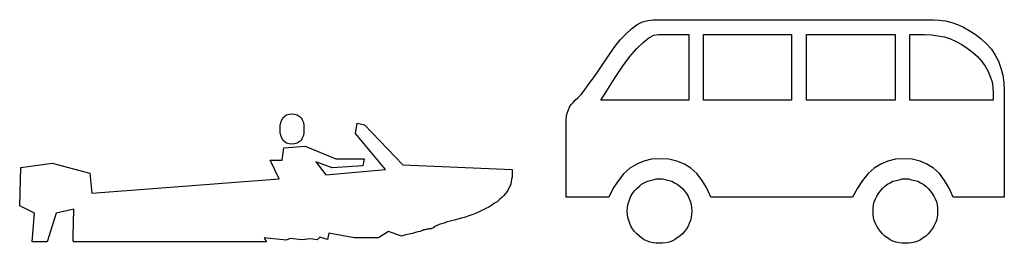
# Model space of a CAD drawing. Extents: x 0.1 to 26.9, y -0.2 to 2.
# Tile 1 of 6: x 0.1 to 5.1, y 0 to 1.1. Entities that reach past the tile are written whole.
import ezdxf

# ---------------------------------------------------------------- set-up
doc = ezdxf.new("R2010")
doc.units = 0

msp = doc.modelspace()

# ---------------------------------------------------------------- linework, layer by layer
at = {"color": 0}
for p, q in [((3.201172, 1.097656, 0.5), (3.230469, 1.119141, 0.5)), ((3.230469, 1.119141, 0.5), (3.257813, 1.132813, 0.5)), ((3.257813, 1.132813, 0.5), (3.285156, 1.140625, 0.5)), ((3.285156, 1.140625, 0.5), (3.3125, 1.144531, 0.5)), ((3.3125, 1.144531, 0.5), (4.748047, 1.144531, 0.5)), ((4.748047, 1.144531, 0.5), (4.779297, 1.142578, 0.5)), ((4.779297, 1.142578, 0.5), (4.810547, 1.138672, 0.5)), ((4.810547, 1.138672, 0.5), (4.841797, 1.130859, 0.5)), ((4.841797, 1.130859, 0.5), (4.871094, 1.119141, 0.5)), ((4.871094, 1.119141, 0.5), (4.902344, 1.105469, 0.5)), ((3.144531, 1.041016, 0.5), (3.173828, 1.072266, 0.5)), ((3.173828, 1.072266, 0.5), (3.201172, 1.097656, 0.5)), ((3.291016, 1.050781, 0.5), (3.316406, 1.064453, 0.5)), ((3.316406, 1.064453, 0.5), (3.339844, 1.068359, 0.5)), ((3.339844, 1.068359, 0.5), (3.496094, 1.068359, 0.5)), ((3.496094, 1.068359, 0.5), (3.496094, 0.732422, 0.5)), ((3.570313, 1.068359, 0.5), (4.021484, 1.068359, 0.5)), ((3.570313, 0.732422, 0.5), (3.570313, 1.068359, 0.5)), ((4.021484, 1.068359, 0.5), (4.021484, 0.732422, 0.5)), ((4.097656, 0.732422, 0.5), (4.097656, 1.068359, 0.5)), ((4.097656, 1.068359, 0.5), (4.552734, 1.068359, 0.5)), ((4.552734, 1.068359, 0.5), (4.552734, 0.732422, 0.5)), ((4.626953, 0.732422, 0.5), (4.626953, 1.068359, 0.5)), ((4.626953, 1.068359, 0.5), (4.703125, 1.068359, 0.5)), ((4.703125, 1.068359, 0.5), (4.738281, 1.066406, 0.5)), ((4.738281, 1.066406, 0.5), (4.771484, 1.0625, 0.5)), ((4.771484, 1.0625, 0.5), (4.804688, 1.056641, 0.5)), ((4.902344, 1.105469, 0.5), (4.931641, 1.089844, 0.5)), ((4.931641, 1.089844, 0.5), (4.962891, 1.070313, 0.5)), ((4.962891, 1.070313, 0.5), (4.992188, 1.046875, 0.5)), ((3.113281, 1.001953, 0.5), (3.144531, 1.041016, 0.5)), ((3.228516, 0.996094, 0.5), (3.261719, 1.027344, 0.5)), ((3.261719, 1.027344, 0.5), (3.291016, 1.050781, 0.5)), ((4.804688, 1.056641, 0.5), (4.835938, 1.046875, 0.5)), ((4.835938, 1.046875, 0.5), (4.865234, 1.033203, 0.5)), ((4.865234, 1.033203, 0.5), (4.894531, 1.017578, 0.5)), ((4.894531, 1.017578, 0.5), (4.921875, 0.998047, 0.5)), ((4.992188, 1.046875, 0.5), (5.019531, 1.021484, 0.5)), ((5.019531, 1.021484, 0.5), (5.044922, 0.994141, 0.5)), ((3.054688, 0.916016, 0.5), (3.083984, 0.958984, 0.5)), ((3.083984, 0.958984, 0.5), (3.113281, 1.001953, 0.5)), ((3.193359, 0.955078, 0.5), (3.228516, 0.996094, 0.5)), ((4.921875, 0.998047, 0.5), (4.949219, 0.978516, 0.5)), ((4.949219, 0.978516, 0.5), (4.974609, 0.955078, 0.5)), ((5.044922, 0.994141, 0.5), (5.064453, 0.962891, 0.5)), ((5.064453, 0.962891, 0.5), (5.082031, 0.931641, 0.5)), ((3.027344, 0.875, 0.5), (3.054688, 0.916016, 0.5)), ((3.15625, 0.904297, 0.5), (3.193359, 0.955078, 0.5)), ((4.974609, 0.955078, 0.5), (4.996094, 0.929688, 0.5)), ((4.996094, 0.929688, 0.5), (5.013672, 0.90625, 0.5)), ((5.082031, 0.931641, 0.5), (5.09375, 0.896484, 0.5)), ((3.001953, 0.839844, 0.5), (3.027344, 0.875, 0.5)), ((3.115234, 0.84375, 0.5), (3.15625, 0.904297, 0.5)), ((5.013672, 0.90625, 0.5), (5.029297, 0.878906, 0.5)), ((5.029297, 0.878906, 0.5), (5.039063, 0.853516, 0.5)), ((5.09375, 0.896484, 0.5), (5.103516, 0.859375, 0.5)), ((5.103516, 0.859375, 0.5), (5.109375, 0.820313, 0.5)), ((2.960938, 0.783203, 0.5), (2.980469, 0.810547, 0.5)), ((2.980469, 0.810547, 0.5), (3.001953, 0.839844, 0.5)), ((3.072266, 0.775391, 0.5), (3.115234, 0.84375, 0.5)), ((5.039063, 0.853516, 0.5), (5.048828, 0.826172, 0.5)), ((5.048828, 0.826172, 0.5), (5.052734, 0.796875, 0.5)), ((5.109375, 0.820313, 0.5), (5.111328, 0.779297, 0.5)), ((2.927734, 0.744141, 0.5), (2.943359, 0.761719, 0.5)), ((2.943359, 0.761719, 0.5), (2.960938, 0.783203, 0.5)), ((3.044922, 0.732422, 0.5), (3.072266, 0.775391, 0.5)), ((5.052734, 0.796875, 0.5), (5.054688, 0.767578, 0.5)), ((5.054688, 0.767578, 0.5), (5.054688, 0.732422, 0.5)), ((5.111328, 0.779297, 0.5), (5.111328, 0.234375, 0.5)), ((2.884766, 0.695313, 0.5), (2.892578, 0.708984, 0.5)), ((2.892578, 0.708984, 0.5), (2.902344, 0.720703, 0.5)), ((2.902344, 0.720703, 0.5), (2.914063, 0.732422, 0.5)), ((2.914063, 0.732422, 0.5), (2.927734, 0.744141, 0.5)), ((3.496094, 0.732422, 0.5), (3.044922, 0.732422, 0.5)), ((4.021484, 0.732422, 0.5), (3.570313, 0.732422, 0.5)), ((4.552734, 0.732422, 0.5), (4.097656, 0.732422, 0.5)), ((5.054688, 0.732422, 0.5), (4.626953, 0.732422, 0.5)), ((1.425781, 0.650391, 0.5), (1.435547, 0.65625, 0.5)), ((1.435547, 0.65625, 0.5), (1.449219, 0.660156, 0.5)), ((1.449219, 0.660156, 0.5), (1.462891, 0.662109, 0.5)), ((1.462891, 0.662109, 0.5), (1.476563, 0.660156, 0.5)), ((1.476563, 0.660156, 0.5), (1.490234, 0.65625, 0.5)), ((1.490234, 0.65625, 0.5), (1.5, 0.650391, 0.5)), ((2.869141, 0.650391, 0.5), (2.873047, 0.666016, 0.5)), ((2.873047, 0.666016, 0.5), (2.878906, 0.681641, 0.5)), ((2.878906, 0.681641, 0.5), (2.884766, 0.695313, 0.5)), ((1.402344, 0.601563, 0.5), (1.40625, 0.617188, 0.5)), ((1.40625, 0.617188, 0.5), (1.410156, 0.630859, 0.5)), ((1.410156, 0.630859, 0.5), (1.417969, 0.642578, 0.5)), ((1.417969, 0.642578, 0.5), (1.425781, 0.650391, 0.5)), ((1.5, 0.650391, 0.5), (1.509766, 0.642578, 0.5)), ((1.509766, 0.642578, 0.5), (1.515625, 0.630859, 0.5)), ((1.515625, 0.630859, 0.5), (1.521484, 0.617188, 0.5)), ((1.521484, 0.617188, 0.5), (1.523438, 0.601563, 0.5)), ((1.789063, 0.560547, 0.5), (1.796875, 0.613281, 0.5)), ((1.796875, 0.613281, 0.5), (1.833984, 0.605469, 0.5)), ((1.833984, 0.605469, 0.5), (2.03125, 0.400391, 0.5)), ((2.867188, 0.632813, 0.5), (2.869141, 0.650391, 0.5)), ((2.867188, 0.615234, 0.5), (2.867188, 0.632813, 0.5)), ((2.867188, 0.234375, 0.5), (2.867188, 0.615234, 0.5)), ((1.402344, 0.583984, 0.5), (1.402344, 0.601563, 0.5)), ((1.402344, 0.566406, 0.5), (1.402344, 0.583984, 0.5)), ((1.40625, 0.550781, 0.5), (1.402344, 0.566406, 0.5)), ((1.523438, 0.566406, 0.5), (1.521484, 0.550781, 0.5)), ((1.523438, 0.601563, 0.5), (1.523438, 0.583984, 0.5)), ((1.523438, 0.583984, 0.5), (1.523438, 0.566406, 0.5)), ((1.941406, 0.376953, 0.5), (1.789063, 0.560547, 0.5)), ((1.410156, 0.537109, 0.5), (1.40625, 0.550781, 0.5)), ((1.417969, 0.525391, 0.5), (1.410156, 0.537109, 0.5)), ((1.425781, 0.517578, 0.5), (1.417969, 0.525391, 0.5)), ((1.435547, 0.511719, 0.5), (1.425781, 0.517578, 0.5)), ((1.449219, 0.507813, 0.5), (1.435547, 0.511719, 0.5)), ((1.462891, 0.505859, 0.5), (1.449219, 0.507813, 0.5)), ((1.476563, 0.507813, 0.5), (1.462891, 0.505859, 0.5)), ((1.490234, 0.511719, 0.5), (1.476563, 0.507813, 0.5)), ((1.5, 0.517578, 0.5), (1.490234, 0.511719, 0.5)), ((1.509766, 0.525391, 0.5), (1.5, 0.517578, 0.5)), ((1.515625, 0.537109, 0.5), (1.509766, 0.525391, 0.5)), ((1.521484, 0.550781, 0.5), (1.515625, 0.537109, 0.5)), ((1.412109, 0.423828, 0.5), (1.421875, 0.488281, 0.5)), ((1.421875, 0.488281, 0.5), (1.53125, 0.496094, 0.5)), ((1.53125, 0.496094, 0.5), (1.6875, 0.431641, 0.5)), ((0.074219, 0.386719, 0.5), (0.234375, 0.408203, 0.5)), ((0.234375, 0.408203, 0.5), (0.427734, 0.357422, 0.5)), ((1.396484, 0.328125, 0.5), (1.351563, 0.423828, 0.5)), ((1.351563, 0.423828, 0.5), (1.412109, 0.423828, 0.5)), ((1.667969, 0.384766, 0.5), (1.585938, 0.416016, 0.5)), ((1.585938, 0.416016, 0.5), (1.636719, 0.349609, 0.5)), ((1.6875, 0.431641, 0.5), (1.832031, 0.431641, 0.5)), ((1.832031, 0.431641, 0.5), (1.826172, 0.394531, 0.5)), ((3.228516, 0.404297, 0.5), (3.193359, 0.382813, 0.5)), ((3.265625, 0.419922, 0.5), (3.228516, 0.404297, 0.5)), ((3.304688, 0.429688, 0.5), (3.265625, 0.419922, 0.5)), ((3.347656, 0.431641, 0.5), (3.304688, 0.429688, 0.5)), ((3.392578, 0.429688, 0.5), (3.347656, 0.431641, 0.5)), ((3.433594, 0.419922, 0.5), (3.392578, 0.429688, 0.5)), ((3.472656, 0.404297, 0.5), (3.433594, 0.419922, 0.5)), ((3.505859, 0.382813, 0.5), (3.472656, 0.404297, 0.5)), ((4.478516, 0.404297, 0.5), (4.445313, 0.382813, 0.5)), ((4.515625, 0.419922, 0.5), (4.478516, 0.404297, 0.5)), ((4.554688, 0.429688, 0.5), (4.515625, 0.419922, 0.5)), ((4.595703, 0.431641, 0.5), (4.554688, 0.429688, 0.5)), ((4.638672, 0.429688, 0.5), (4.595703, 0.431641, 0.5)), ((4.679688, 0.419922, 0.5), (4.638672, 0.429688, 0.5)), ((4.714844, 0.404297, 0.5), (4.679688, 0.419922, 0.5)), ((4.748047, 0.382813, 0.5), (4.714844, 0.404297, 0.5)), ((0.068359, 0.189453, 0.5), (0.074219, 0.386719, 0.5)), ((0.427734, 0.357422, 0.5), (0.4375, 0.255859, 0.5)), ((1.636719, 0.349609, 0.5), (1.941406, 0.376953, 0.5)), ((1.826172, 0.394531, 0.5), (1.667969, 0.384766, 0.5)), ((2.03125, 0.400391, 0.5), (2.589844, 0.376953, 0.5)), ((2.589844, 0.376953, 0.5), (2.589844, 0.337891, 0.5)), ((3.162109, 0.355469, 0.5), (3.134766, 0.320313, 0.5)), ((3.193359, 0.382813, 0.5), (3.162109, 0.355469, 0.5)), ((3.537109, 0.355469, 0.5), (3.505859, 0.382813, 0.5)), ((3.564453, 0.320313, 0.5), (3.537109, 0.355469, 0.5)), ((4.414063, 0.355469, 0.5), (4.384766, 0.320313, 0.5)), ((4.445313, 0.382813, 0.5), (4.414063, 0.355469, 0.5)), ((4.779297, 0.355469, 0.5), (4.748047, 0.382813, 0.5)), ((4.804688, 0.320313, 0.5), (4.779297, 0.355469, 0.5)), ((0.4375, 0.255859, 0.5), (1.396484, 0.328125, 0.5)), ((2.585938, 0.3125, 0.5), (2.583984, 0.300781, 0.5)), ((2.587891, 0.326172, 0.5), (2.585938, 0.3125, 0.5)), ((2.589844, 0.337891, 0.5), (2.587891, 0.326172, 0.5)), ((3.134766, 0.320313, 0.5), (3.107422, 0.28125, 0.5)), ((3.253906, 0.300781, 0.5), (3.267578, 0.308594, 0.5)), ((3.267578, 0.308594, 0.5), (3.283203, 0.316406, 0.5)), ((3.283203, 0.316406, 0.5), (3.296875, 0.320313, 0.5)), ((3.296875, 0.320313, 0.5), (3.3125, 0.324219, 0.5)), ((3.3125, 0.324219, 0.5), (3.328125, 0.328125, 0.5)), ((3.328125, 0.328125, 0.5), (3.345703, 0.328125, 0.5)), ((3.345703, 0.328125, 0.5), (3.361328, 0.328125, 0.5)), ((3.361328, 0.328125, 0.5), (3.378906, 0.324219, 0.5)), ((3.378906, 0.324219, 0.5), (3.394531, 0.320313, 0.5)), ((3.394531, 0.320313, 0.5), (3.408203, 0.316406, 0.5)), ((3.408203, 0.316406, 0.5), (3.421875, 0.308594, 0.5)), ((3.421875, 0.308594, 0.5), (3.435547, 0.300781, 0.5)), ((3.587891, 0.28125, 0.5), (3.564453, 0.320313, 0.5)), ((4.384766, 0.320313, 0.5), (4.359375, 0.28125, 0.5)), ((4.513672, 0.300781, 0.5), (4.527344, 0.308594, 0.5)), ((4.527344, 0.308594, 0.5), (4.541016, 0.316406, 0.5)), ((4.541016, 0.316406, 0.5), (4.556641, 0.320313, 0.5)), ((4.556641, 0.320313, 0.5), (4.572266, 0.324219, 0.5)), ((4.572266, 0.324219, 0.5), (4.587891, 0.328125, 0.5)), ((4.587891, 0.328125, 0.5), (4.603516, 0.328125, 0.5)), ((4.603516, 0.328125, 0.5), (4.621094, 0.328125, 0.5)), ((4.621094, 0.328125, 0.5), (4.636719, 0.324219, 0.5)), ((4.636719, 0.324219, 0.5), (4.652344, 0.320313, 0.5)), ((4.652344, 0.320313, 0.5), (4.667969, 0.316406, 0.5)), ((4.667969, 0.316406, 0.5), (4.681641, 0.308594, 0.5)), ((4.681641, 0.308594, 0.5), (4.695313, 0.300781, 0.5)), ((4.828125, 0.28125, 0.5), (4.804688, 0.320313, 0.5)), ((2.556641, 0.253906, 0.5), (2.546875, 0.242188, 0.5)), ((2.566406, 0.265625, 0.5), (2.556641, 0.253906, 0.5)), ((2.572266, 0.277344, 0.5), (2.566406, 0.265625, 0.5)), ((2.578125, 0.289063, 0.5), (2.572266, 0.277344, 0.5)), ((2.583984, 0.300781, 0.5), (2.578125, 0.289063, 0.5)), ((3.107422, 0.28125, 0.5), (3.085938, 0.234375, 0.5)), ((3.199219, 0.240234, 0.5), (3.207031, 0.253906, 0.5)), ((3.207031, 0.253906, 0.5), (3.216797, 0.267578, 0.5)), ((3.216797, 0.267578, 0.5), (3.228516, 0.279297, 0.5)), ((3.228516, 0.279297, 0.5), (3.242188, 0.291016, 0.5)), ((3.242188, 0.291016, 0.5), (3.253906, 0.300781, 0.5)), ((3.435547, 0.300781, 0.5), (3.449219, 0.291016, 0.5)), ((3.449219, 0.291016, 0.5), (3.462891, 0.279297, 0.5)), ((3.462891, 0.279297, 0.5), (3.472656, 0.267578, 0.5)), ((3.472656, 0.267578, 0.5), (3.484375, 0.253906, 0.5)), ((3.484375, 0.253906, 0.5), (3.492188, 0.240234, 0.5)), ((3.607422, 0.234375, 0.5), (3.587891, 0.28125, 0.5)), ((4.359375, 0.28125, 0.5), (4.333984, 0.234375, 0.5)), ((4.458984, 0.240234, 0.5), (4.466797, 0.253906, 0.5)), ((4.466797, 0.253906, 0.5), (4.476563, 0.267578, 0.5)), ((4.476563, 0.267578, 0.5), (4.488281, 0.279297, 0.5)), ((4.488281, 0.279297, 0.5), (4.5, 0.291016, 0.5)), ((4.5, 0.291016, 0.5), (4.513672, 0.300781, 0.5)), ((4.695313, 0.300781, 0.5), (4.708984, 0.291016, 0.5)), ((4.708984, 0.291016, 0.5), (4.720703, 0.279297, 0.5)), ((4.720703, 0.279297, 0.5), (4.732422, 0.267578, 0.5)), ((4.732422, 0.267578, 0.5), (4.742188, 0.253906, 0.5)), ((4.742188, 0.253906, 0.5), (4.75, 0.240234, 0.5)), ((4.849609, 0.234375, 0.5), (4.828125, 0.28125, 0.5)), ((2.5, 0.203125, 0.5), (2.486328, 0.193359, 0.5)), ((2.513672, 0.210938, 0.5), (2.5, 0.203125, 0.5)), ((2.525391, 0.222656, 0.5), (2.513672, 0.210938, 0.5)), ((2.537109, 0.232422, 0.5), (2.525391, 0.222656, 0.5)), ((2.546875, 0.242188, 0.5), (2.537109, 0.232422, 0.5)), ((3.085938, 0.234375, 0.5), (2.867188, 0.234375, 0.5)), ((3.183594, 0.195313, 0.5), (3.1875, 0.210938, 0.5)), ((3.1875, 0.210938, 0.5), (3.193359, 0.226563, 0.5)), ((3.193359, 0.226563, 0.5), (3.199219, 0.240234, 0.5)), ((3.492188, 0.240234, 0.5), (3.498047, 0.226563, 0.5)), ((3.498047, 0.226563, 0.5), (3.503906, 0.210938, 0.5)), ((3.503906, 0.210938, 0.5), (3.507813, 0.195313, 0.5)), ((4.333984, 0.234375, 0.5), (3.607422, 0.234375, 0.5)), ((4.441406, 0.195313, 0.5), (4.445313, 0.210938, 0.5)), ((4.445313, 0.210938, 0.5), (4.451172, 0.226563, 0.5)), ((4.451172, 0.226563, 0.5), (4.458984, 0.240234, 0.5)), ((4.75, 0.240234, 0.5), (4.757813, 0.226563, 0.5)), ((4.757813, 0.226563, 0.5), (4.763672, 0.210938, 0.5)), ((4.763672, 0.210938, 0.5), (4.767578, 0.195313, 0.5)), ((5.111328, 0.234375, 0.5), (4.849609, 0.234375, 0.5)), ((0.144531, 0.152344, 0.5), (0.068359, 0.189453, 0.5)), ((0.132813, 0.005859, 0.5), (0.144531, 0.152344, 0.5)), ((0.255859, 0.152344, 0.5), (0.208984, 0.005859, 0.5)), ((0.345703, 0.173828, 0.5), (0.255859, 0.152344, 0.5)), ((0.341797, 0.035156, 0.5), (0.345703, 0.173828, 0.5)), ((2.40625, 0.152344, 0.5), (2.388672, 0.146484, 0.5)), ((2.421875, 0.160156, 0.5), (2.40625, 0.152344, 0.5)), ((2.439453, 0.167969, 0.5), (2.421875, 0.160156, 0.5)), ((2.455078, 0.175781, 0.5), (2.439453, 0.167969, 0.5)), ((2.470703, 0.183594, 0.5), (2.455078, 0.175781, 0.5)), ((2.486328, 0.193359, 0.5), (2.470703, 0.183594, 0.5)), ((3.179688, 0.162109, 0.5), (3.181641, 0.179688, 0.5)), ((3.181641, 0.146484, 0.5), (3.179688, 0.162109, 0.5)), ((3.181641, 0.179688, 0.5), (3.183594, 0.195313, 0.5)), ((3.507813, 0.195313, 0.5), (3.509766, 0.179688, 0.5)), ((3.509766, 0.179688, 0.5), (3.511719, 0.162109, 0.5)), ((3.511719, 0.162109, 0.5), (3.509766, 0.146484, 0.5)), ((4.439453, 0.179688, 0.5), (4.441406, 0.195313, 0.5)), ((4.439453, 0.162109, 0.5), (4.439453, 0.179688, 0.5)), ((4.439453, 0.146484, 0.5), (4.439453, 0.162109, 0.5)), ((4.767578, 0.195313, 0.5), (4.769531, 0.179688, 0.5)), ((4.769531, 0.179688, 0.5), (4.769531, 0.162109, 0.5)), ((4.769531, 0.162109, 0.5), (4.769531, 0.146484, 0.5)), ((2.242188, 0.101563, 0.5), (2.228516, 0.097656, 0.5)), ((2.257813, 0.107422, 0.5), (2.242188, 0.101563, 0.5)), ((2.273438, 0.111328, 0.5), (2.257813, 0.107422, 0.5)), ((2.292969, 0.117188, 0.5), (2.273438, 0.111328, 0.5)), ((2.3125, 0.121094, 0.5), (2.292969, 0.117188, 0.5)), ((2.332031, 0.126953, 0.5), (2.3125, 0.121094, 0.5)), ((2.351563, 0.132813, 0.5), (2.332031, 0.126953, 0.5)), ((2.369141, 0.138672, 0.5), (2.351563, 0.132813, 0.5)), ((2.388672, 0.146484, 0.5), (2.369141, 0.138672, 0.5)), ((3.183594, 0.130859, 0.5), (3.181641, 0.146484, 0.5)), ((3.1875, 0.115234, 0.5), (3.183594, 0.130859, 0.5)), ((3.193359, 0.099609, 0.5), (3.1875, 0.115234, 0.5)), ((3.503906, 0.115234, 0.5), (3.498047, 0.099609, 0.5)), ((3.507813, 0.130859, 0.5), (3.503906, 0.115234, 0.5)), ((3.509766, 0.146484, 0.5), (3.507813, 0.130859, 0.5)), ((4.441406, 0.130859, 0.5), (4.439453, 0.146484, 0.5)), ((4.445313, 0.115234, 0.5), (4.441406, 0.130859, 0.5)), ((4.451172, 0.099609, 0.5), (4.445313, 0.115234, 0.5)), ((4.763672, 0.115234, 0.5), (4.757813, 0.099609, 0.5)), ((4.767578, 0.130859, 0.5), (4.763672, 0.115234, 0.5)), ((4.769531, 0.146484, 0.5), (4.767578, 0.130859, 0.5)), ((1.652344, 0.050781, 0.5), (1.644531, 0.017578, 0.5)), ((1.78125, 0.025391, 0.5), (1.652344, 0.050781, 0.5)), ((1.957031, 0.058594, 0.5), (1.90625, 0.025391, 0.5)), ((2.023438, 0.035156, 0.5), (1.957031, 0.058594, 0.5)), ((2.095703, 0.052734, 0.5), (2.080078, 0.048828, 0.5)), ((2.107422, 0.056641, 0.5), (2.095703, 0.052734, 0.5)), ((2.119141, 0.058594, 0.5), (2.107422, 0.056641, 0.5)), ((2.126953, 0.0625, 0.5), (2.119141, 0.058594, 0.5)), ((2.132813, 0.064453, 0.5), (2.126953, 0.0625, 0.5)), ((2.138672, 0.066406, 0.5), (2.132813, 0.064453, 0.5)), ((2.144531, 0.066406, 0.5), (2.138672, 0.066406, 0.5)), ((2.150391, 0.068359, 0.5), (2.144531, 0.066406, 0.5)), ((2.154297, 0.070313, 0.5), (2.150391, 0.068359, 0.5)), ((2.160156, 0.070313, 0.5), (2.154297, 0.070313, 0.5)), ((2.164063, 0.070313, 0.5), (2.160156, 0.070313, 0.5)), ((2.167969, 0.072266, 0.5), (2.164063, 0.070313, 0.5)), ((2.171875, 0.072266, 0.5), (2.167969, 0.072266, 0.5)), ((2.173828, 0.072266, 0.5), (2.171875, 0.072266, 0.5)), ((2.175781, 0.072266, 0.5), (2.173828, 0.072266, 0.5)), ((2.177734, 0.074219, 0.5), (2.175781, 0.072266, 0.5)), ((2.179688, 0.074219, 0.5), (2.177734, 0.074219, 0.5)), ((2.183594, 0.076172, 0.5), (2.179688, 0.074219, 0.5)), ((2.1875, 0.078125, 0.5), (2.183594, 0.076172, 0.5)), ((2.191406, 0.082031, 0.5), (2.1875, 0.078125, 0.5)), ((2.195313, 0.083984, 0.5), (2.191406, 0.082031, 0.5)), ((2.201172, 0.087891, 0.5), (2.195313, 0.083984, 0.5)), ((2.207031, 0.089844, 0.5), (2.201172, 0.087891, 0.5)), ((2.216797, 0.09375, 0.5), (2.207031, 0.089844, 0.5)), ((2.228516, 0.097656, 0.5), (2.216797, 0.09375, 0.5)), ((3.199219, 0.085938, 0.5), (3.193359, 0.099609, 0.5)), ((3.207031, 0.072266, 0.5), (3.199219, 0.085938, 0.5)), ((3.216797, 0.058594, 0.5), (3.207031, 0.072266, 0.5)), ((3.228516, 0.046875, 0.5), (3.216797, 0.058594, 0.5)), ((3.472656, 0.058594, 0.5), (3.462891, 0.046875, 0.5)), ((3.484375, 0.072266, 0.5), (3.472656, 0.058594, 0.5)), ((3.492188, 0.085938, 0.5), (3.484375, 0.072266, 0.5)), ((3.498047, 0.099609, 0.5), (3.492188, 0.085938, 0.5)), ((4.458984, 0.085938, 0.5), (4.451172, 0.099609, 0.5)), ((4.466797, 0.072266, 0.5), (4.458984, 0.085938, 0.5)), ((4.476563, 0.058594, 0.5), (4.466797, 0.072266, 0.5)), ((4.488281, 0.046875, 0.5), (4.476563, 0.058594, 0.5)), ((4.732422, 0.058594, 0.5), (4.720703, 0.046875, 0.5)), ((4.742188, 0.072266, 0.5), (4.732422, 0.058594, 0.5)), ((4.75, 0.085938, 0.5), (4.742188, 0.072266, 0.5)), ((4.757813, 0.099609, 0.5), (4.75, 0.085938, 0.5)), ((0.208984, 0.005859, 0.5), (0.132813, 0.005859, 0.5)), ((0.341797, 0.03125, 0.5), (0.341797, 0.035156, 0.5)), ((0.341797, 0.027344, 0.5), (0.341797, 0.03125, 0.5)), ((0.341797, 0.023438, 0.5), (0.341797, 0.027344, 0.5)), ((0.341797, 0.019531, 0.5), (0.341797, 0.023438, 0.5)), ((0.341797, 0.015625, 0.5), (0.341797, 0.019531, 0.5)), ((0.341797, 0.011719, 0.5), (0.341797, 0.015625, 0.5)), ((0.34375, 0.007813, 0.5), (0.341797, 0.011719, 0.5)), ((0.34375, 0.005859, 0.5), (0.34375, 0.007813, 0.5)), ((1.332031, 0.005859, 0.5), (0.34375, 0.005859, 0.5)), ((1.433594, 0.013672, 0.5), (1.320313, 0.025391, 0.5)), ((1.320313, 0.025391, 0.5), (1.332031, 0.005859, 0.5)), ((1.453125, 0.023438, 0.5), (1.433594, 0.013672, 0.5)), ((1.513672, 0.015625, 0.5), (1.453125, 0.023438, 0.5)), ((1.558594, 0.021484, 0.5), (1.513672, 0.015625, 0.5)), ((1.591797, 0.015625, 0.5), (1.558594, 0.021484, 0.5)), ((1.605469, 0.029297, 0.5), (1.591797, 0.015625, 0.5)), ((1.644531, 0.017578, 0.5), (1.605469, 0.029297, 0.5)), ((1.90625, 0.025391, 0.5), (1.78125, 0.025391, 0.5)), ((2.044922, 0.041016, 0.5), (2.023438, 0.035156, 0.5)), ((2.0625, 0.044922, 0.5), (2.044922, 0.041016, 0.5)), ((2.080078, 0.048828, 0.5), (2.0625, 0.044922, 0.5)), ((3.242188, 0.035156, 0.5), (3.228516, 0.046875, 0.5)), ((3.253906, 0.025391, 0.5), (3.242188, 0.035156, 0.5)), ((3.267578, 0.015625, 0.5), (3.253906, 0.025391, 0.5)), ((3.283203, 0.009766, 0.5), (3.267578, 0.015625, 0.5)), ((3.296875, 0.003906, 0.5), (3.283203, 0.009766, 0.5)), ((3.3125, 0, 0.5), (3.296875, 0.003906, 0.5)), ((3.328125, -0.001953, 0.5), (3.3125, 0, 0.5)), ((3.378906, 0, 0.5), (3.361328, -0.001953, 0.5)), ((3.394531, 0.003906, 0.5), (3.378906, 0, 0.5)), ((3.408203, 0.009766, 0.5), (3.394531, 0.003906, 0.5)), ((3.421875, 0.015625, 0.5), (3.408203, 0.009766, 0.5)), ((3.435547, 0.025391, 0.5), (3.421875, 0.015625, 0.5)), ((3.449219, 0.035156, 0.5), (3.435547, 0.025391, 0.5)), ((3.462891, 0.046875, 0.5), (3.449219, 0.035156, 0.5)), ((4.5, 0.035156, 0.5), (4.488281, 0.046875, 0.5)), ((4.513672, 0.025391, 0.5), (4.5, 0.035156, 0.5)), ((4.527344, 0.015625, 0.5), (4.513672, 0.025391, 0.5)), ((4.541016, 0.009766, 0.5), (4.527344, 0.015625, 0.5)), ((4.556641, 0.003906, 0.5), (4.541016, 0.009766, 0.5)), ((4.572266, 0, 0.5), (4.556641, 0.003906, 0.5)), ((4.587891, -0.001953, 0.5), (4.572266, 0, 0.5)), ((4.636719, 0, 0.5), (4.621094, -0.001953, 0.5)), ((4.652344, 0.003906, 0.5), (4.636719, 0, 0.5)), ((4.667969, 0.009766, 0.5), (4.652344, 0.003906, 0.5)), ((4.681641, 0.015625, 0.5), (4.667969, 0.009766, 0.5)), ((4.695313, 0.025391, 0.5), (4.681641, 0.015625, 0.5)), ((4.708984, 0.035156, 0.5), (4.695313, 0.025391, 0.5)), ((4.720703, 0.046875, 0.5), (4.708984, 0.035156, 0.5)), ((3.345703, -0.001953, 0.5), (3.328125, -0.001953, 0.5)), ((3.361328, -0.001953, 0.5), (3.345703, -0.001953, 0.5)), ((4.603516, -0.001953, 0.5), (4.587891, -0.001953, 0.5)), ((4.621094, -0.001953, 0.5), (4.603516, -0.001953, 0.5))]:
    msp.add_line(p, q, dxfattribs=at)

doc.saveas('drawing.dxf')
